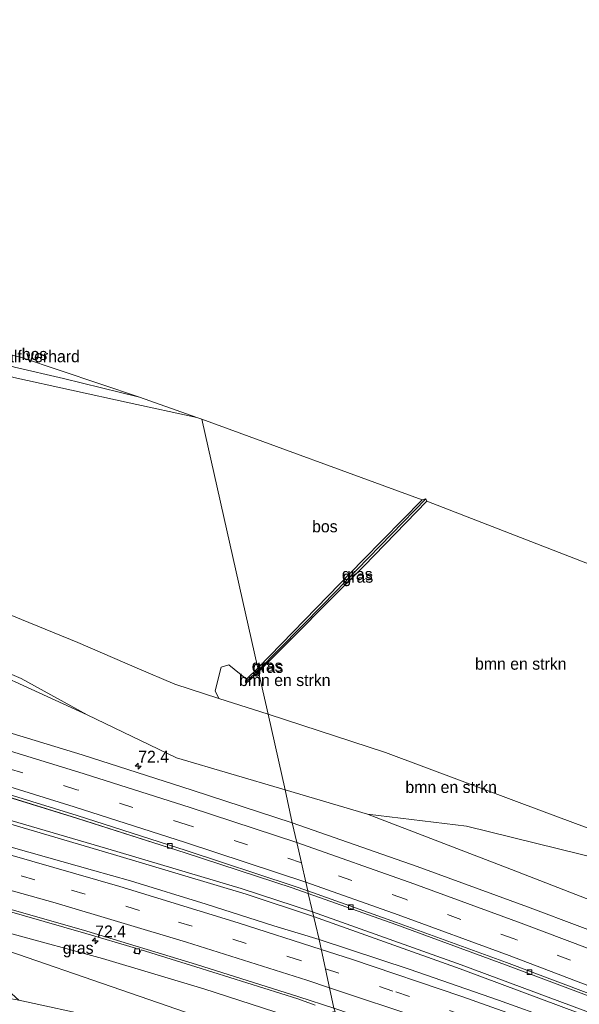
# Model space of a CAD drawing. Header units: millimetres. Extents: x 180000 to 190000, y 466229 to 468626.
# Tile 107 of 202: x 184513 to 184631, y 468408 to 468617. Entities that reach past the tile are written whole.
import ezdxf
from ezdxf.enums import TextEntityAlignment as Align

# ---------------------------------------------------------------- set-up
doc = ezdxf.new("R2010")
doc.units = ezdxf.units.MM
doc.linetypes.add('39strp', pattern=[12, 3, -9])
for name, color, linetype, lineweight in [('af-bs-rasterhekwerk', 8, 'hekwerk', 18), ('as-bs-kilometr', 13, 'Continuous', 18), ('bp-b5-bomenstruiken', 93, 'Continuous', 18), ('bp-b5-bos', 93, 'Continuous', 18), ('bp-b5-grasland', 93, 'Continuous', 18), ('gr-bs-geleiderail', 213, 'geleiderail', 18), ('gw-bs-insteekwatergang', 93, 'Continuous', 18), ('gw-bs-kruinlijn', 93, 'Continuous', 18), ('gw-bs-teenlijn', 93, 'Continuous', 18), ('kd-bs-opnamedtmgrens', 173, 'Continuous', 18), ('mk-bs-39streep 0.15', 8, '39strp', 18), ('mk-bs-streep 0.15', 8, 'Continuous', 18), ('og-bs-hulpgeometrie', 53, 'Continuous', 18), ('vh-b5-verh_soort', 8, 'Continuous', 18), ('wh-bs-greppel', 133, 'greppel', 18), ('wh-bs-kolk', 8, 'Continuous', 18)]:
    doc.layers.add(name, color=color, linetype=linetype, lineweight=lineweight)
doc.styles.add('rtw_iso', font='iso-rtw.shx')
doc.linetypes.add('geleiderail', pattern='A,2,-1,[175,RTW.shx,S=0.5,R=0,X=0,Y=0],-1', length=4)
doc.linetypes.add('greppel', pattern='A,25.5,-0.01,[14,RTW.shx,S=1,R=0,X=0,Y=0],1,[14,RTW.shx,S=1,R=0,X=0,Y=0],1,[14,RTW.shx,S=1,R=0,X=0,Y=0],1,[14,RTW.shx,S=1,R=0,X=0,Y=0],1,[14,RTW.shx,S=1,R=0,X=0,Y=0],0.5,-0.01', length=30.02)
doc.linetypes.add('hekwerk', pattern='A,7,-1.5,[1,RTW.shx,S=0.75,R=0,X=0,Y=0],-1.5', length=10)

# ---------------------------------------------------------------- blocks, each defined once
blk = doc.blocks.new('kolk')
blk.add_lwpolyline([(-0.5, -0.5), (0.5, -0.5), (0.5, 0.5), (-0.5, 0.5)], close=True)
blk = doc.blocks.new('dtbattr-r')
at = {"style": 'rtw_iso'}
blk.add_attdef('TAG', text='', height=2.5, dxfattribs=at).set_placement((0, 0), align=Align.MIDDLE_CENTER)
blk = doc.blocks.new('d33az_ACAD_1_FMEBLOCK123')
at = {"layer": 'bp-b5-grasland'}
blk.add_polyline3d([(114.91, -14.88, 42.24), (138.03, -22.02, 42.61), (160.96, -29.32, 42.83), (183.57, -36.75, 43.26), (186.98, -37.98, 43.24), (189.27, -47.65, 43.44), (179.7, -44.76, 43.33), (165.41, -40.2, 43.08), (149.39, -35.29, 42.83), (141.36, -33.04, 43.07), (118.15, -26.47, 42.61)], dxfattribs=at)
blk = doc.blocks.new('hecto')
for p, q in [((0, 0.625), (-0.625, 0)), ((0, -0.625), (0, 0.625)), ((-0.625, 0), (0.625, 0)), ((0.625, 0), (0, -0.625))]:
    blk.add_line(p, q)
blk = doc.blocks.new('dtbattr')
at = {"style": 'rtw_iso'}
blk.add_attdef('TAG', (0.59, 0.87), '', height=2.5, dxfattribs=at)

msp = doc.modelspace()

# ---------------------------------------------------------------- linework, layer by layer
at = {"layer": 'af-bs-rasterhekwerk'}
for points in [[(184565.74, 468469.75, 43.32), (184555.34, 468473.08, 43.24), (184546.01, 468476.13, 43.19), (184538.06, 468479.52, 42.67), (184525.54, 468484.94, 43.06), (184513.67, 468489.78, 43.27), (184503.65, 468493.88, 43.29), (184495.09, 468497.11, 43.17), (184482.52, 468501.04, 43.03), (184463.95, 468506.79, 43.07), (184449.78, 468511.18, 43.28), (184436.94, 468514.83, 43.18), (184419.9, 468519.45, 43.19), (184404.89, 468523.48, 43.35)], [(184809.29, 468372.03, 41.73), (184774.52, 468388.77, 41.73), (184719.24, 468413.16, 41.49), (184680.84, 468427.54, 42.61), (184643, 468442.07, 41.53), (184624.67, 468448.89, 41.8), (184590.56, 468461.65, 42.87), (184565.74, 468469.75, 43.32)], [(184546.5, 468400.05, 40.68), (184529.93, 468405.67, 40.69), (184513.09, 468409.36, 40.9), (184504.98, 468416.6, 40.94)]]:
    msp.add_polyline3d(points, dxfattribs=at)
at = {"layer": 'bp-b5-bomenstruiken'}
for points in [[(184306.71, 468532.4, 42.51), (184329.9, 468528.03, 42.67), (184366.41, 468519.59, 42.79), (184382.55, 468515.39, 42.84), (184408.61, 468509.06, 42.66), (184441.61, 468500.45, 42.82), (184479.59, 468489.91, 42.94), (184501.06, 468482.69, 42.95), (184513.58, 468477.3, 42.83), (184527.48, 468469.63, 42.3), (184512.29, 468476.63, 42.25), (184509.13, 468478.02, 42.23), (184473.4, 468487.47, 42), (184441.81, 468496.63, 41.57), (184409.49, 468504.11, 41.4), (184377.86, 468511.01, 41.03), (184340.72, 468518.97, 40.7), (184304.53, 468526.61, 40.46)], [(184503.65, 468493.88, 43.29), (184513.67, 468489.78, 43.27), (184525.54, 468484.94, 43.06), (184538.06, 468479.52, 42.67), (184546.01, 468476.13, 43.19), (184555.34, 468473.08, 43.24), (184565.74, 468469.75, 43.32), (184569.32, 468453.8, 43.28), (184546.38, 468460.56, 43.06), (184527.48, 468469.63, 42.3), (184513.58, 468477.3, 42.83), (184501.06, 468482.69, 42.95)], [(184292.1, 468457.9, 42.18), (184310.19, 468454.3, 42.51), (184332.1, 468451.27, 42.73), (184354.46, 468448.07, 42.56), (184382.11, 468443.13, 42.66), (184403.7, 468439.07, 42.53), (184431.87, 468435.77, 41.72), (184475.73, 468428.88, 41.38), (184476.42, 468429.4, 41.24), (184476.76, 468430.29, 41.22), (184476.42, 468431.61, 41.23), (184506.83, 468421.09, 41.13), (184536.69, 468410.8, 40.78), (184559.94, 468402.78, 40.79)], [(184529.93, 468405.67, 40.69), (184513.09, 468409.36, 40.9), (184502.18, 468411.32, 40.91), (184488.07, 468415.11, 40.85), (184473.09, 468417.86, 40.87), (184428.4, 468425.56, 41.5), (184400.31, 468429.36, 42.27), (184367.83, 468434.04, 42.4), (184363.44, 468434.82, 42.35), (184347.48, 468436.93, 42.17), (184314.54, 468443.44, 42.25), (184280.5, 468450.03, 41.52)]]:
    msp.add_polyline3d(points, dxfattribs=at)
for points in [[(184642.24, 468450.58, 41.65), (184643, 468442.07, 41.53), (184624.67, 468448.89, 41.8), (184590.56, 468461.65, 42.87), (184565.74, 468469.75, 43.32), (184563.73, 468478.71, 42.77), (184585.98, 468501.07, 42.76), (184599.25, 468514.77, 42.72), (184662.09, 468490.44, 42.15), (184650.06, 468469.64, 41.84)], [(184560.99, 468476.5, 42.76), (184561.21, 468476.44, 42.76), (184561.4, 468476.53, 42.76), (184563.73, 468478.71, 42.77), (184565.74, 468469.75, 43.32), (184555.34, 468473.08, 43.24), (184554.57, 468474.68, 42.84), (184555.81, 468479.69, 42.8), (184557.41, 468480.19, 42.81), (184561.21, 468477.19, 42.77), (184560.96, 468476.79, 42.76)], [(184643, 468442.07, 41.53), (184646.55, 468434.99, 41.88), (184636.84, 468438.91, 41.69), (184607.66, 468446.09, 42.02), (184586.75, 468448.65, 43.46), (184569.32, 468453.8, 43.28), (184565.74, 468469.75, 43.32), (184590.56, 468461.65, 42.87), (184624.67, 468448.89, 41.8)]]:
    msp.add_polyline3d(points, close=True, dxfattribs=at)
at = {"layer": 'bp-b5-bos'}
for points in [[(184513.43, 468545.19, 42.8), (184538.6, 468536.8, 43.28), (184522.54, 468540.73, 42.93), (184512.14, 468543.14, 42.82), (184489.2, 468550.95, 42.8)], [(184585.84, 468502.41, 42.76), (184563.55, 468479.5, 42.76), (184551.75, 468532.12, 43.26), (184598.32, 468515.1, 42.73)], [(184529.93, 468405.67, 40.69), (184546.5, 468400.05, 40.68), (184523.86, 468395.45, 40.41), (184514.48, 468398.43, 40.37), (184506.5, 468400.52, 40.38), (184500.17, 468399.85, 40.56), (184493.77, 468397.57, 40.63), (184486.68, 468393.02, 40.47), (184481.35, 468389.41, 40.48), (184475.38, 468385.59, 40.3), (184424.36, 468375.22, 40.79), (184352.65, 468386, 40.82), (184359.33, 468407.88, 41.7), (184365.86, 468431.75, 42.53), (184367.83, 468434.04, 42.4), (184400.31, 468429.36, 42.27), (184428.4, 468425.56, 41.5), (184473.09, 468417.86, 40.87), (184488.07, 468415.11, 40.85), (184502.18, 468411.32, 40.91), (184513.09, 468409.36, 40.9)]]:
    msp.add_polyline3d(points, close=True, dxfattribs=at)
msp.add_polyline3d([(184512.05, 468540.96, 42.82), (184536.36, 468535.56, 43.28), (184550.71, 468532.5, 42.86), (184551.75, 468532.12, 43.26), (184563.55, 468479.5, 42.76), (184561.21, 468477.19, 42.77), (184557.41, 468480.19, 42.81), (184555.81, 468479.69, 42.8), (184554.57, 468474.68, 42.84), (184555.34, 468473.08, 43.24), (184546.01, 468476.13, 43.19), (184538.06, 468479.52, 42.67), (184525.54, 468484.94, 43.06), (184513.67, 468489.78, 43.27), (184503.65, 468493.88, 43.29)], dxfattribs=at)
at = {"layer": 'bp-b5-grasland'}
for points in [[(184577.34, 468492.86, 42.38), (184563.66, 468479.03, 42.64), (184563.55, 468479.5, 42.76), (184585.84, 468502.41, 42.76), (184598.32, 468515.1, 42.73), (184599.09, 468515.26, 42.64)], [(184585.98, 468501.07, 42.76), (184563.73, 468478.71, 42.77), (184563.66, 468479.03, 42.64), (184577.34, 468492.86, 42.38), (184599.09, 468515.26, 42.64), (184599.25, 468514.77, 42.72)], [(184561.24, 468476.8, 42.66), (184560.99, 468476.5, 42.76), (184560.96, 468476.79, 42.76), (184561.21, 468477.19, 42.77), (184563.55, 468479.5, 42.76), (184563.66, 468479.03, 42.64)], [(184561.4, 468476.53, 42.76), (184561.21, 468476.44, 42.76), (184560.99, 468476.5, 42.76), (184561.24, 468476.8, 42.66), (184563.66, 468479.03, 42.64), (184563.73, 468478.71, 42.77)], [(184799.15, 468358.53, 47.28), (184795.27, 468353.37, 48.01), (184779.52, 468361.14, 47.62), (184757.71, 468371.5, 47.12), (184735.22, 468381.87, 46.68), (184712.35, 468392.09, 46.21), (184689.68, 468401.72, 45.81), (184667.02, 468411.06, 45.18), (184643.77, 468420.29, 44.82), (184620.53, 468429.07, 44.29), (184597.21, 468437.59, 43.98), (184570.86, 468446.81, 43.66), (184569.32, 468453.8, 43.28), (184586.75, 468448.65, 43.46), (184617.15, 468436.92, 44.11), (184653.81, 468422.73, 44.69), (184683.79, 468410.84, 45.03), (184714, 468397.64, 45.83), (184748.11, 468382.53, 46.58), (184778.11, 468368.67, 47.01)], [(184646.55, 468434.99, 41.88), (184653.81, 468422.73, 44.69), (184617.15, 468436.92, 44.11), (184586.75, 468448.65, 43.46), (184607.66, 468446.09, 42.02), (184636.84, 468438.91, 41.69)], [(184572.2, 468405.28, 42.93), (184559.94, 468402.78, 40.79), (184536.69, 468410.8, 40.78), (184506.83, 468421.09, 41.13), (184476.42, 468431.61, 41.23), (184475.77, 468432.66, 41.29), (184473.81, 468433.95, 41.38), (184490.93, 468429.5, 41.66), (184511.12, 468423.52, 41.94), (184530.78, 468418.15, 42.3), (184552.14, 468411.73, 42.53)], [(184787.3, 468342.77, 47.39), (184784.3, 468338.78, 47.41), (184775.97, 468342.71, 47.33), (184754.32, 468352.76, 46.99), (184732.18, 468362.66, 46.48), (184710.15, 468372.15, 46.02), (184699.04, 468376.93, 45.76), (184693.89, 468379.15, 45.62), (184675.34, 468386.64, 45.23), (184647.34, 468397.43, 44.69), (184637.96, 468400.89, 44.53), (184614.43, 468409.36, 44.07), (184595.53, 468415.89, 43.77), (184576.54, 468422.17, 43.44), (184574.24, 468431.84, 43.24), (184592.71, 468425.3, 43.42), (184615.92, 468416.77, 43.76), (184638.83, 468408.18, 44.27), (184661.41, 468399.24, 44.6), (184684.27, 468389.82, 45.11), (184706.71, 468380.17, 45.53), (184729.05, 468370.26, 46.08), (184751.44, 468359.95, 46.54), (184773.75, 468349.37, 47.09)]]:
    msp.add_polyline3d(points, close=True, dxfattribs=at)
for points in [[(184512.29, 468476.63, 42.25), (184527.48, 468469.63, 42.3), (184546.38, 468460.56, 43.06), (184569.32, 468453.8, 43.28), (184570.86, 468446.81, 43.66), (184549.69, 468453.74, 43.28), (184526.48, 468461.15, 42.92), (184503.25, 468468.26, 42.69)], [(184572.2, 468405.28, 42.93), (184552.14, 468411.73, 42.53), (184530.78, 468418.15, 42.3), (184511.12, 468423.52, 41.94), (184490.93, 468429.5, 41.66), (184473.81, 468433.95, 41.38), (184447.14, 468440.3, 41.2), (184408.36, 468448.17, 40.7), (184379.07, 468454.65, 40.33), (184346.47, 468460.9, 39.89), (184315.64, 468466.32, 39.72), (184282.21, 468471.59, 39.52)], [(184504.9, 468429.83, 42.06), (184527.26, 468423.43, 42.38), (184537.75, 468420.29, 42.5), (184537.39, 468419.41, 42.5), (184538.5, 468419.03, 42.5), (184538.92, 468419.97, 42.51), (184550.46, 468416.35, 42.69), (184572.01, 468409.59, 43.09), (184575.67, 468408.28, 43.09)]]:
    msp.add_polyline3d(points, dxfattribs=at)
at = {"layer": 'gr-bs-geleiderail'}
for points in [[(184575.33, 468427, 44.26), (184561.13, 468431.74, 43.95), (184533.06, 468440.12, 43.46), (184498.42, 468450.3, 42.99), (184467.59, 468458.53, 42.7), (184435.29, 468466.8, 42.28), (184410.71, 468472.33, 41.97), (184389.04, 468477.04, 40.78)], [(184575.1, 468427.99, 44.3), (184560.06, 468432.93, 44.15), (184531.88, 468441.34, 43.65), (184501.22, 468450.23, 43.02), (184469.11, 468458.9, 42.59), (184436.77, 468467.17, 42.16), (184405.64, 468474.39, 41.68), (184389.27, 468477.82, 40.76)], [(184575.1, 468427.99, 44.3), (184606.51, 468416.77, 44.81), (184637.82, 468405.16, 45.52), (184672.34, 468391.31, 46.1), (184703.44, 468378.74, 47.05), (184736.09, 468364.65, 47.71), (184770.42, 468348.74, 48.19), (184786.21, 468341.31, 48.34)], [(184785.74, 468340.69, 48.32), (184770.15, 468347.94, 47.99), (184737.3, 468363.2, 47.44), (184704.21, 468377.53, 46.86), (184672.27, 468390.49, 46.04), (184640.13, 468403.35, 45.41), (184606.31, 468415.97, 44.6), (184575.33, 468427, 44.26)]]:
    msp.add_polyline3d(points, dxfattribs=at)
at = {"layer": 'gw-bs-insteekwatergang'}
for points in [[(184598.32, 468515.1, 42.73), (184585.84, 468502.41, 42.76), (184563.55, 468479.5, 42.76)], [(184563.73, 468478.71, 42.77), (184585.98, 468501.07, 42.76), (184599.25, 468514.77, 42.72)], [(184563.55, 468479.5, 42.76), (184561.21, 468477.19, 42.77), (184560.96, 468476.79, 42.76), (184560.99, 468476.5, 42.76), (184561.21, 468476.44, 42.76), (184561.4, 468476.53, 42.76), (184563.73, 468478.71, 42.77)]]:
    msp.add_polyline3d(points, dxfattribs=at)
at = {"layer": 'gw-bs-kruinlijn'}
for points in [[(184527.48, 468469.63, 42.3), (184513.58, 468477.3, 42.83), (184501.06, 468482.69, 42.95), (184479.59, 468489.91, 42.94), (184441.61, 468500.45, 42.82), (184408.61, 468509.06, 42.66)], [(184799.15, 468358.53, 47.28), (184778.11, 468368.67, 47.01), (184748.11, 468382.53, 46.58), (184714, 468397.64, 45.83), (184683.79, 468410.84, 45.03), (184653.81, 468422.73, 44.69), (184617.15, 468436.92, 44.11), (184586.75, 468448.65, 43.46)], [(184473.81, 468433.95, 41.38), (184490.93, 468429.5, 41.66), (184511.12, 468423.52, 41.94), (184530.78, 468418.15, 42.3), (184552.14, 468411.73, 42.53), (184572.2, 468405.28, 42.93)]]:
    msp.add_polyline3d(points, dxfattribs=at)
at = {"layer": 'gw-bs-teenlijn'}
for points in [[(184512.29, 468476.63, 42.25), (184527.48, 468469.63, 42.3)], [(184586.75, 468448.65, 43.46), (184607.66, 468446.09, 42.02), (184636.84, 468438.91, 41.69), (184646.55, 468434.99, 41.88)], [(184559.94, 468402.78, 40.79), (184536.69, 468410.8, 40.78), (184506.83, 468421.09, 41.13), (184476.42, 468431.61, 41.23)]]:
    msp.add_polyline3d(points, dxfattribs=at)
at = {"layer": 'kd-bs-opnamedtmgrens'}
for points in [[(184176.86, 468616.55, 44.51), (184208.24, 468612.39, 44.08), (184321.13, 468592.54, 43.37), (184387.81, 468578.69, 43.88), (184422.58, 468568.81, 43.73), (184472.79, 468554.8, 43.87), (184474.88, 468554.31, 43.17), (184489.2, 468550.95, 42.8), (184513.43, 468545.19, 42.8), (184538.6, 468536.8, 43.28), (184550.71, 468532.5, 42.86), (184551.75, 468532.12, 43.26)], [(184840.46, 468413.5, 42.33), (184662.09, 468490.44, 42.15), (184599.25, 468514.77, 42.72), (184599.09, 468515.26, 42.64), (184598.32, 468515.1, 42.73), (184551.75, 468532.12, 43.26)]]:
    msp.add_polyline3d(points, dxfattribs=at)
at = {"layer": 'mk-bs-39streep 0.15'}
for points in [[(184572.78, 468438.37, 43.44), (184548.61, 468446.41, 43.04), (184525.36, 468453.81, 42.72), (184502.03, 468461.01, 42.41), (184478.54, 468467.8, 42.02), (184454.97, 468474.34, 41.85), (184431.37, 468480.54, 41.62), (184407.54, 468486.35, 41.33), (184383.83, 468491.81, 41.08), (184359.89, 468497, 40.84), (184335.93, 468501.96, 40.69), (184311.75, 468506.59, 40.59), (184287.38, 468510.94, 40.4), (184263.88, 468514.63, 40.14), (184239.41, 468518.23, 40.01), (184215.2, 468521.5, 39.88), (184196.65, 468523.75, 39.84)], [(184203.16, 468493.21, 39.58), (184222.16, 468491.43, 39.68), (184249.26, 468488.46, 39.8), (184275.53, 468485.16, 39.93), (184300.52, 468481.62, 40.1), (184325.44, 468477.71, 40.31), (184348.96, 468473.67, 40.5), (184373.17, 468469.15, 40.72), (184398.9, 468463.96, 40.98), (184426.12, 468458.01, 41.3), (184453.01, 468451.66, 41.61), (184478.64, 468445.17, 41.92), (184502.04, 468438.89, 42.24), (184524.18, 468432.59, 42.56), (184546.83, 468425.84, 42.9), (184569.94, 468418.57, 43.27), (184577.87, 468415.96, 43.41)], [(184790.74, 468347.34, 47.72), (184775.9, 468354.72, 47.5), (184753.72, 468365.29, 46.95), (184731.44, 468375.52, 46.46), (184709.01, 468385.49, 46), (184686.45, 468395.14, 45.51), (184663.72, 468404.52, 45.04), (184640.87, 468413.53, 44.57), (184617.76, 468422.28, 44.25), (184594.77, 468430.66, 43.77), (184572.78, 468438.37, 43.44)], [(184577.87, 468415.96, 43.41), (184592.75, 468411.06, 43.65), (184619.93, 468401.64, 44.13), (184644.99, 468392.48, 44.6), (184668.54, 468383.46, 45.05), (184692.86, 468373.71, 45.55), (184716.89, 468363.67, 46.07), (184741.99, 468352.68, 46.61), (184765.67, 468341.89, 47.11), (184781.13, 468334.56, 47.45)]]:
    msp.add_polyline3d(points, dxfattribs=at)
at = {"layer": 'mk-bs-streep 0.15'}
for points in [[(184571.82, 468442.63, 43.61), (184549.29, 468450.07, 43.26), (184526.86, 468457.2, 42.84), (184501.89, 468464.86, 42.51), (184479.06, 468471.5, 42.19), (184455.31, 468478.03, 41.83), (184432.27, 468484.05, 41.63), (184407.53, 468490.1, 41.37), (184384.02, 468495.46, 41.04), (184360.28, 468500.67, 40.93), (184336.03, 468505.63, 40.72), (184320.09, 468508.75, 40.64), (184312.09, 468510.23, 40.57), (184287.47, 468514.58, 40.47), (184264.22, 468518.25, 40.13), (184240.27, 468521.78, 40.05), (184216.18, 468525.07, 39.99), (184195.83, 468527.59, 39.91)], [(184573.7, 468434.26, 43.43), (184548.28, 468442.63, 42.84), (184524.77, 468450.16, 42.65), (184501.6, 468457.35, 42.37), (184477.8, 468464.28, 42.13), (184454.5, 468470.73, 41.87), (184431.44, 468476.74, 41.51), (184407.15, 468482.71, 41.24), (184383.66, 468488.16, 41.1), (184360.14, 468493.23, 40.8), (184335.76, 468498.24, 40.53), (184312.08, 468502.77, 40.36), (184287.53, 468507.16, 40.25), (184263.93, 468510.92, 40.11), (184239.89, 468514.48, 39.92), (184214.31, 468517.89, 39.84), (184197.46, 468519.96, 39.66)], [(184202.38, 468496.89, 39.68), (184212.6, 468495.98, 39.73), (184235.38, 468493.66, 39.86), (184259.19, 468490.89, 39.94), (184287.21, 468487.2, 40.1), (184313.28, 468483.32, 40.3), (184337.58, 468479.31, 40.51), (184360.36, 468475.25, 40.69), (184386.45, 468470.2, 40.94), (184407.12, 468465.89, 41.17), (184430.24, 468460.74, 41.44), (184454.58, 468454.98, 41.72), (184479.6, 468448.65, 42.03), (184506.47, 468441.4, 42.4), (184534.39, 468433.37, 42.8), (184559.43, 468425.71, 43.19), (184576.99, 468420.05, 43.49)], [(184203.94, 468489.55, 39.5), (184222.02, 468487.86, 39.59), (184248.2, 468484.97, 39.71), (184269.94, 468482.26, 39.81), (184296.28, 468478.63, 39.99), (184321.66, 468474.69, 40.2), (184345.82, 468470.58, 40.39), (184371.53, 468465.82, 40.63), (184397.81, 468460.52, 40.89), (184423.23, 468454.99, 41.17), (184448.82, 468448.99, 41.48), (184472.94, 468442.96, 41.77), (184496.06, 468436.83, 42.08), (184520.75, 468429.88, 42.43), (184548.52, 468421.58, 42.85), (184573.95, 468413.53, 43.26), (184578.74, 468411.94, 43.34)], [(184793.01, 468350.37, 47.78), (184777.12, 468358.21, 47.58), (184756.02, 468368.25, 46.96), (184733.67, 468378.59, 46.61), (184711.16, 468388.6, 46.16), (184688.88, 468398.13, 45.6), (184665.49, 468407.81, 45.15), (184642.95, 468416.67, 44.66), (184619.23, 468425.59, 44.2), (184596.54, 468433.92, 43.81), (184571.82, 468442.63, 43.61)], [(184788.56, 468344.44, 47.54), (184772.96, 468352.07, 47.27), (184752.1, 468362.01, 46.77), (184730.12, 468372.14, 46.27), (184707.44, 468382.2, 45.76), (184684.81, 468391.9, 45.38), (184662.48, 468401.08, 44.93), (184639.25, 468410.21, 44.4), (184616.66, 468418.75, 44.05), (184593.22, 468427.36, 43.62), (184573.7, 468434.26, 43.43)], [(184576.99, 468420.05, 43.49), (184583.35, 468418, 43.59), (184606.68, 468410.11, 43.99), (184631.07, 468401.46, 44.43), (184656.22, 468392.08, 44.91), (184679.27, 468383.1, 45.36), (184699.24, 468374.98, 45.78), (184722.68, 468365.11, 46.29), (184741.94, 468356.66, 46.69), (184764.29, 468346.5, 47.16), (184783.35, 468337.51, 47.58)], [(184578.74, 468411.94, 43.34), (184598.63, 468405.3, 43.67), (184624.49, 468396.2, 44.13), (184649.24, 468387.04, 44.6), (184672.23, 468378.15, 45.05), (184692.79, 468369.88, 45.48), (184716.46, 468359.95, 45.98), (184741.86, 468348.79, 46.53), (184763.26, 468339.03, 46.99), (184778.92, 468331.62, 47.33)]]:
    msp.add_polyline3d(points, dxfattribs=at)
at = {"layer": 'og-bs-hulpgeometrie'}
for points in [[(184424.36, 468375.22, 40.79), (184475.38, 468385.59, 40.3), (184480.93, 468386.72, 40.3), (184519.04, 468394.47, 40.4), (184523.86, 468395.45, 40.41), (184546.5, 468400.05, 40.68), (184559.94, 468402.78, 40.79), (184572.2, 468405.28, 42.93), (184579.88, 468406.96, 43.18), (184579.66, 468407.66, 43.34), (184576.54, 468422.17, 43.44), (184574.24, 468431.84, 43.24), (184574.11, 468432.43, 43.34), (184573.7, 468434.26, 43.43), (184572.78, 468438.37, 43.44), (184571.82, 468442.63, 43.61), (184570.86, 468446.81, 43.66), (184569.32, 468453.8, 43.28), (184565.74, 468469.75, 43.32), (184563.73, 468478.71, 42.77), (184563.66, 468479.03, 42.64), (184563.55, 468479.5, 42.76), (184551.75, 468532.12, 43.26)], [(184560.99, 468476.5, 42.76), (184561.24, 468476.8, 42.66)]]:
    msp.add_polyline3d(points, dxfattribs=at)
at = {"layer": 'vh-b5-verh_soort'}
for points in [[(184538.6, 468536.8, 43.28), (184550.71, 468532.5, 42.86), (184536.36, 468535.56, 43.28), (184512.05, 468540.96, 42.82), (184474.88, 468554.31, 43.17), (184489.2, 468550.95, 42.8), (184512.14, 468543.14, 42.82), (184522.54, 468540.73, 42.93)], [(184574.11, 468432.43, 43.34), (184574.24, 468431.84, 43.24), (184570.83, 468433.07, 43.26), (184548.23, 468440.5, 42.83), (184525.3, 468447.8, 42.61), (184502.17, 468454.95, 42.24), (184478.7, 468461.84, 41.9), (184454.69, 468468.52, 41.6), (184431.13, 468474.75, 41.31), (184407.14, 468480.56, 41.11), (184390.89, 468484.35, 40.94), (184391.06, 468484.8, 40.94), (184407.32, 468481.04, 41.16), (184431.23, 468475.15, 41.36), (184454.81, 468468.96, 41.68), (184478.8, 468462.32, 41.94), (184502.33, 468455.47, 42.26), (184525.37, 468448.34, 42.69), (184548.42, 468440.99, 42.85), (184571.01, 468433.51, 43.26)], [(184787.57, 468343.12, 47.47), (184787.3, 468342.77, 47.39), (184773.75, 468349.37, 47.09), (184751.44, 468359.95, 46.54), (184729.05, 468370.26, 46.08), (184706.71, 468380.17, 45.53), (184684.27, 468389.82, 45.11), (184661.41, 468399.24, 44.6), (184638.83, 468408.18, 44.27), (184615.92, 468416.77, 43.76), (184592.71, 468425.3, 43.42), (184574.24, 468431.84, 43.24), (184574.11, 468432.43, 43.34), (184592.87, 468425.75, 43.5), (184616.09, 468417.29, 43.78), (184638.97, 468408.67, 44.35), (184661.56, 468399.69, 44.64), (184684.38, 468390.3, 45.2), (184706.89, 468380.62, 45.58), (184729.22, 468370.77, 46.11), (184751.67, 468360.42, 46.47), (184773.86, 468349.85, 47.18)], [(184784.3, 468338.78, 47.41), (184776.63, 468328.57, 47.22), (184770.31, 468331.48, 47.05), (184748.48, 468341.65, 46.62), (184726.58, 468351.37, 45.96), (184704.57, 468360.84, 45.59), (184682.89, 468369.74, 45.01), (184660.53, 468378.56, 44.57), (184638.07, 468387.09, 44.32), (184616.18, 468395.1, 43.78), (184593.7, 468402.87, 43.26), (184579.66, 468407.66, 43.34), (184576.54, 468422.17, 43.44), (184595.53, 468415.89, 43.77), (184614.43, 468409.36, 44.07), (184637.96, 468400.89, 44.53), (184647.34, 468397.43, 44.69), (184675.34, 468386.64, 45.23), (184693.89, 468379.15, 45.62), (184699.04, 468376.93, 45.76), (184710.15, 468372.15, 46.02), (184732.18, 468362.66, 46.48), (184754.32, 468352.76, 46.99), (184775.97, 468342.71, 47.33)]]:
    msp.add_polyline3d(points, close=True, dxfattribs=at)
for points in [[(184503.25, 468468.26, 42.69), (184526.48, 468461.15, 42.92), (184549.69, 468453.74, 43.28), (184570.86, 468446.81, 43.66), (184571.82, 468442.63, 43.61), (184572.78, 468438.37, 43.44), (184573.7, 468434.26, 43.43), (184574.11, 468432.43, 43.34), (184571.01, 468433.51, 43.26), (184548.42, 468440.99, 42.85), (184525.37, 468448.34, 42.69), (184502.33, 468455.47, 42.26)], [(184638.97, 468408.67, 44.35), (184616.09, 468417.29, 43.78), (184592.87, 468425.75, 43.5), (184574.11, 468432.43, 43.34), (184573.7, 468434.26, 43.43), (184572.78, 468438.37, 43.44), (184571.82, 468442.63, 43.61), (184570.86, 468446.81, 43.66), (184597.21, 468437.59, 43.98), (184620.53, 468429.07, 44.29), (184643.77, 468420.29, 44.82)], [(184505.41, 468443.35, 42.61), (184528.63, 468436.78, 43.07), (184536.65, 468434.53, 42.83), (184552.67, 468429.62, 43.08), (184566.96, 468425.06, 43.33), (184576.54, 468422.17, 43.44), (184579.66, 468407.66, 43.34), (184572.25, 468410.04, 43.1), (184550.6, 468416.88, 42.7), (184527.41, 468423.91, 42.38), (184504.98, 468430.34, 42.06)], [(184575.67, 468408.28, 43.09), (184572.01, 468409.59, 43.09), (184550.46, 468416.35, 42.69), (184538.92, 468419.97, 42.51), (184538.5, 468419.03, 42.5), (184537.39, 468419.41, 42.5), (184537.75, 468420.29, 42.5), (184527.26, 468423.43, 42.38), (184504.9, 468429.83, 42.06)], [(184504.98, 468430.34, 42.06), (184527.41, 468423.91, 42.38), (184550.6, 468416.88, 42.7), (184572.25, 468410.04, 43.1), (184579.66, 468407.66, 43.34)]]:
    msp.add_polyline3d(points, dxfattribs=at)
at = {"layer": 'wh-bs-greppel'}
for points in [[(184599.09, 468515.26, 42.64), (184577.34, 468492.86, 42.38), (184563.66, 468479.03, 42.64)], [(184563.66, 468479.03, 42.64), (184561.24, 468476.8, 42.66)]]:
    msp.add_polyline3d(points, dxfattribs=at)

# ---------------------------------------------------------------- block references
at = {"layer": 'as-bs-kilometr'}
ref = msp.add_blockref('dtbattr', (184538.3, 468458.8, 43.28), dxfattribs=at)
ref.add_attrib('TAG', '72.4', dxfattribs={"layer": '0', "height": 2.5, "style": 'rtw_iso'}).set_placement((184538.3, 468458.8, 43.28), align=Align.BOTTOM_LEFT)
for p in [(184538.3, 468458.8, 43.28), (184529.2, 468421.86, 42.7)]:
    msp.add_blockref('hecto', p, dxfattribs=at)
ref = msp.add_blockref('dtbattr', (184529.2, 468421.86, 42.7), dxfattribs=at)
ref.add_attrib('TAG', '72.4', dxfattribs={"layer": '0', "height": 2.5, "style": 'rtw_iso'}).set_placement((184529.2, 468421.86, 42.7), align=Align.BOTTOM_LEFT)
at = {"layer": 'bp-b5-bomenstruiken'}
ref = msp.add_blockref('dtbattr-r', (184609.47, 468478.42, 42.34), dxfattribs=at)
ref.add_attrib('TAG', 'bmn en strkn', dxfattribs={"layer": '0', "height": 2.5, "style": 'rtw_iso'}).set_placement((184609.47, 468478.42, 42.34), align=Align.BOTTOM_LEFT)
ref = msp.add_blockref('dtbattr-r', (184559.61, 468474.97, 42.87), dxfattribs=at)
ref.add_attrib('TAG', 'bmn en strkn', dxfattribs={"layer": '0', "height": 2.5, "style": 'rtw_iso'}).set_placement((184559.61, 468474.97, 42.87), align=Align.BOTTOM_LEFT)
ref = msp.add_blockref('dtbattr-r', (184594.76, 468452.37, 42.43), dxfattribs=at)
ref.add_attrib('TAG', 'bmn en strkn', dxfattribs={"layer": '0', "height": 2.5, "style": 'rtw_iso'}).set_placement((184594.76, 468452.37, 42.43), align=Align.BOTTOM_LEFT)
at = {"layer": 'bp-b5-bos'}
ref = msp.add_blockref('dtbattr-r', (184513.69, 468543.87, 42.93), dxfattribs=at)
ref.add_attrib('TAG', 'bos', dxfattribs={"layer": '0', "height": 2.5, "style": 'rtw_iso'}).set_placement((184513.69, 468543.87, 42.93), align=Align.BOTTOM_LEFT)
ref = msp.add_blockref('dtbattr-r', (184575.04, 468507.46, 42.88), dxfattribs=at)
ref.add_attrib('TAG', 'bos', dxfattribs={"layer": '0', "height": 2.5, "style": 'rtw_iso'}).set_placement((184575.04, 468507.46, 42.88), align=Align.BOTTOM_LEFT)
at = {"layer": 'bp-b5-grasland'}
msp.add_blockref('d33az_ACAD_1_FMEBLOCK123', (184387.26, 468469.82), dxfattribs=at)
ref = msp.add_blockref('dtbattr-r', (184581.32, 468497.36, 42.65), dxfattribs=at)
ref.add_attrib('TAG', 'gras', dxfattribs={"layer": '0', "height": 2.5, "style": 'rtw_iso'}).set_placement((184581.32, 468497.36, 42.65), align=Align.BOTTOM_LEFT)
ref = msp.add_blockref('dtbattr-r', (184581.45, 468496.81, 42.65), dxfattribs=at)
ref.add_attrib('TAG', 'gras', dxfattribs={"layer": '0', "height": 2.5, "style": 'rtw_iso'}).set_placement((184581.45, 468496.81, 42.65), align=Align.BOTTOM_LEFT)
ref = msp.add_blockref('dtbattr-r', (184562.29, 468478, 42.72), dxfattribs=at)
ref.add_attrib('TAG', 'gras', dxfattribs={"layer": '0', "height": 2.5, "style": 'rtw_iso'}).set_placement((184562.29, 468478, 42.72), align=Align.BOTTOM_LEFT)
ref = msp.add_blockref('dtbattr-r', (184562.47, 468477.73, 42.72), dxfattribs=at)
ref.add_attrib('TAG', 'gras', dxfattribs={"layer": '0', "height": 2.5, "style": 'rtw_iso'}).set_placement((184562.47, 468477.73, 42.72), align=Align.BOTTOM_LEFT)
ref = msp.add_blockref('dtbattr-r', (184522.36, 468418.37, 41.63), dxfattribs=at)
ref.add_attrib('TAG', 'gras', dxfattribs={"layer": '0', "height": 2.5, "style": 'rtw_iso'}).set_placement((184522.36, 468418.37, 41.63), align=Align.BOTTOM_LEFT)
at = {"layer": 'vh-b5-verh_soort'}
ref = msp.add_blockref('dtbattr-r', (184508.31, 468543.4, 43), dxfattribs=at)
ref.add_attrib('TAG', 'half verhard', dxfattribs={"layer": '0', "height": 2.5, "style": 'rtw_iso'}).set_placement((184508.31, 468543.4, 43), align=Align.BOTTOM_LEFT)
at = {"layer": 'wh-bs-kolk'}
for p in [(184544.96, 468441.94, 42.84), (184583.25, 468428.97, 43.41), (184538.1, 468419.71, 42.66), (184620.95, 468415.26, 44.07)]:
    msp.add_blockref('kolk', p, dxfattribs=at)

doc.saveas('drawing.dxf')
